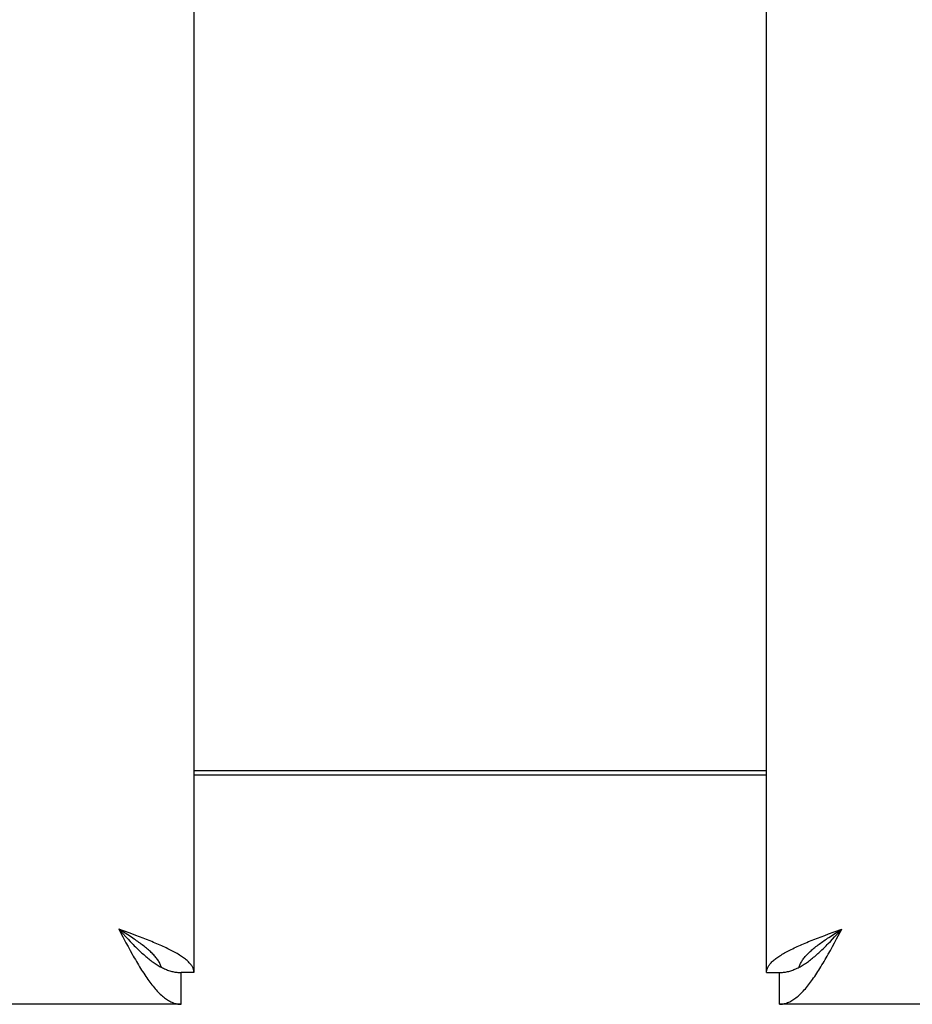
# Model space of a CAD drawing. Header units: inches. Extents: x 0 to 260, y 0 to 168.
# Tile 15 of 95: x 82.01 to 84.93, y 47.17 to 50.39. Entities that reach past the tile are written whole.
import ezdxf

# ---------------------------------------------------------------- set-up
doc = ezdxf.new("R2010")
doc.units = ezdxf.units.IN
doc.header["$LTSCALE"] = 14.290393
doc.header["$MEASUREMENT"] = 0
doc.layers.get('0').update_dxf_attribs({"linetype": 'CONTINUOUS'})
doc.layers.add('DIMENSIONS', color=7, linetype='CONTINUOUS')
doc.styles.get("Standard").update_dxf_attribs({"font": 'arial.ttf'})
doc.dimstyles.new('DIMSTYLE_1', dxfattribs={"dimtxt": 1.146288, "dimasz": 1.528384, "dimexe": 0.09, "dimexo": 0.07, "dimgap": 0.0375, "dimtad": 0, "dimtih": 1, "dimtoh": 1, "dimzin": 4, "dimdsep": 46, "dimtxsty": 'Standard', "dimblk": '_FILLED', "dimblk1": '_FILLED', "dimblk2": '_FILLED', "dimcen": 0.09, "dimazin": 1, "dimtfac": 1, "dimtofl": 0, "dimtmove": 0, "dimatfit": 3, "dimldrblk": '_FILLED', "dimfxl": 1, "dimtolj": 1, "dimtzin": 4, "dimarcsym": 0})

# ---------------------------------------------------------------- blocks, each defined once
blk = doc.blocks.new('_FILLED')
at = {"color": 0, "linetype": 'ByBlock'}
blk.add_solid([(0, 0), (-1, 0.2), (-1, -0.2)], dxfattribs=at)
blk = doc.blocks.new('*D13')
at = {"layer": 'DIMENSIONS', "color": 2, "linetype": 'Continuous'}
for p, q in [((78.955, 94.312), (76.0215, 94.312)), ((82.58, 94.312), (85.6367, 94.312))]:
    blk.add_line(p, q, dxfattribs=at)
at = {"layer": 'DIMENSIONS', "color": 2, "linetype": 'Continuous', "xscale": 1.5283842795, "yscale": 1.5283842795, "zscale": 1.5283842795}
blk.add_blockref('_FILLED', (78.955, 94.312), dxfattribs=at)
at = {"layer": 'DIMENSIONS', "color": 2, "linetype": 'Continuous', "xscale": 1.5283842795, "yscale": 1.5283842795, "zscale": 1.5283842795, "rotation": 180}
blk.add_blockref('_FILLED', (82.58, 94.312), dxfattribs=at)
at = {"layer": 'DIMENSIONS', "color": 2, "linetype": 'Continuous', "insert": (75.4483, 94.8852), "char_height": 1.14629, "width": 3.115006, "attachment_point": 3, "line_spacing_factor": 0.9}
blk.add_mtext('3.63', dxfattribs=at)

msp = doc.modelspace()

# ---------------------------------------------------------------- linework, layer by layer
at = {"color": 3, "linetype": 'Continuous'}
for p, q in [((82.58, 117.5656), (82.58, 47.2736)), ((84.455, 47.2736), (84.455, 117.5656)), ((82.58, 47.9346), (84.455, 47.9346)), ((82.3708, 47.4023), (82.3335, 47.4161)), ((82.3335, 47.4161), (82.3471, 47.3903)), ((82.3471, 47.3903), (82.3573, 47.3712)), ((82.3892, 47.3954), (82.3708, 47.4023)), ((82.4013, 47.3908), (82.3892, 47.3954)), ((82.4132, 47.3862), (82.4013, 47.3908)), ((84.6217, 47.3862), (84.6336, 47.3908)), ((84.6336, 47.3908), (84.6457, 47.3954)), ((84.6457, 47.3954), (84.658, 47.4)), ((84.658, 47.4), (84.6765, 47.4069)), ((84.6765, 47.4069), (84.7015, 47.4161)), ((84.6844, 47.3839), (84.7015, 47.4161)), ((82.3573, 47.3712), (82.3641, 47.3585)), ((82.3641, 47.3585), (82.3709, 47.3461)), ((82.4249, 47.3816), (82.4132, 47.3862)), ((84.61, 47.3816), (84.6217, 47.3862)), ((84.664, 47.3461), (84.6708, 47.3585)), ((84.6708, 47.3585), (84.6776, 47.3712)), ((84.6776, 47.3712), (84.6844, 47.3839)), ((82.3709, 47.3461), (82.3778, 47.3338)), ((82.538, 47.1696), (47.9345, 47.1696)), ((119.1005, 47.1696), (84.497, 47.1696))]:
    msp.add_line(p, q, dxfattribs=at)
at = {"color": 7, "linetype": 'Continuous'}
for p, q in [((84.455, 47.9196), (82.58, 47.9196)), ((82.3549, 47.4024), (82.3335, 47.4161)), ((82.3335, 47.4161), (82.3471, 47.4012)), ((82.3471, 47.4012), (82.3573, 47.3901)), ((82.3634, 47.3969), (82.3549, 47.4024)), ((82.3573, 47.3901), (82.3641, 47.3828)), ((82.3717, 47.3914), (82.3634, 47.3969)), ((84.6591, 47.3887), (84.6674, 47.3942)), ((84.6674, 47.3942), (84.6758, 47.3996)), ((84.6708, 47.3828), (84.6776, 47.3901)), ((84.6758, 47.3996), (84.6843, 47.4051)), ((84.6776, 47.3901), (84.6844, 47.3975)), ((84.6843, 47.4051), (84.7015, 47.4161)), ((84.6844, 47.3975), (84.7015, 47.4161)), ((82.3641, 47.3828), (82.3709, 47.3756)), ((82.3709, 47.3756), (82.3778, 47.3685)), ((84.664, 47.3756), (84.6708, 47.3828)), ((82.58, 47.2736), (82.538, 47.2736)), ((82.538, 47.1696), (82.538, 47.2736)), ((84.455, 47.2736), (84.497, 47.2736)), ((84.497, 47.1696), (84.497, 47.2736))]:
    msp.add_line(p, q, dxfattribs=at)
for points in [[(82.4734, 47.2907), (82.4728, 47.2928), (82.4718, 47.2955), (82.4707, 47.2982), (82.4695, 47.301), (82.4682, 47.3037), (82.4667, 47.3065), (82.4651, 47.3092), (82.4634, 47.3119), (82.4616, 47.3147), (82.4596, 47.3174), (82.4576, 47.3202), (82.4554, 47.3229), (82.4531, 47.3256), (82.4507, 47.3284), (82.4482, 47.3311), (82.4456, 47.3339), (82.4429, 47.3366), (82.4401, 47.3393), (82.4372, 47.3421), (82.4342, 47.3448), (82.4311, 47.3476), (82.428, 47.3503), (82.4247, 47.353), (82.4213, 47.3558), (82.4179, 47.3585), (82.4144, 47.3613), (82.4108, 47.364), (82.4072, 47.3667), (82.4035, 47.3695), (82.3997, 47.3722), (82.3958, 47.375), (82.3919, 47.3777), (82.388, 47.3805), (82.384, 47.3832), (82.3799, 47.3859), (82.3717, 47.3914)], [(82.3778, 47.3685), (82.3812, 47.365), (82.3846, 47.3615), (82.388, 47.3581), (82.3914, 47.3547), (82.3948, 47.3514), (82.3982, 47.3481), (82.4016, 47.3448), (82.405, 47.3416), (82.4084, 47.3385), (82.4118, 47.3354), (82.4153, 47.3323), (82.4187, 47.3293), (82.4221, 47.3264), (82.4255, 47.3235), (82.4289, 47.3207), (82.4323, 47.318), (82.4357, 47.3153), (82.4391, 47.3127), (82.4425, 47.3102), (82.4459, 47.3077), (82.4493, 47.3053), (82.4527, 47.303), (82.4562, 47.3008), (82.4596, 47.2986), (82.463, 47.2966), (82.4664, 47.2946), (82.4698, 47.2927), (82.4732, 47.2908)], [(84.5583, 47.2891), (84.5617, 47.2908), (84.5651, 47.2927), (84.5685, 47.2946), (84.5719, 47.2966), (84.5753, 47.2986), (84.5788, 47.3008), (84.5822, 47.303), (84.5856, 47.3053), (84.589, 47.3077), (84.5924, 47.3102), (84.5958, 47.3127), (84.5992, 47.3153), (84.6026, 47.318), (84.606, 47.3207), (84.6094, 47.3235), (84.6128, 47.3264), (84.6162, 47.3293), (84.6197, 47.3323), (84.6231, 47.3354), (84.6265, 47.3385), (84.6299, 47.3416), (84.6333, 47.3448), (84.6367, 47.3481), (84.6401, 47.3514), (84.6435, 47.3547), (84.6469, 47.3581), (84.6503, 47.3615), (84.6537, 47.365), (84.6571, 47.3685), (84.664, 47.3756)], [(84.5615, 47.2907), (84.5621, 47.2928), (84.5631, 47.2955), (84.5642, 47.2982), (84.5654, 47.301), (84.5668, 47.3037), (84.5682, 47.3065), (84.5698, 47.3092), (84.5715, 47.3119), (84.5733, 47.3147), (84.5753, 47.3174), (84.5773, 47.3202), (84.5795, 47.3229), (84.5818, 47.3256), (84.5842, 47.3284), (84.5867, 47.3311), (84.5893, 47.3339), (84.592, 47.3366), (84.5948, 47.3393), (84.5977, 47.3421), (84.6007, 47.3448), (84.6038, 47.3476), (84.607, 47.3503), (84.6102, 47.353), (84.6136, 47.3558), (84.617, 47.3585), (84.6205, 47.3613), (84.6241, 47.364), (84.6277, 47.3667), (84.6315, 47.3695), (84.6352, 47.3722), (84.6391, 47.375), (84.643, 47.3777), (84.6469, 47.3805), (84.6509, 47.3832), (84.655, 47.3859), (84.6591, 47.3887)], [(82.4732, 47.2908), (82.4766, 47.2891), (82.48, 47.2875), (82.4834, 47.2859), (82.4868, 47.2844), (82.4902, 47.283), (82.4936, 47.2818), (82.4971, 47.2806), (82.5005, 47.2794), (82.5039, 47.2784), (82.5073, 47.2775), (82.5107, 47.2767), (82.5141, 47.276), (82.5175, 47.2753), (82.5209, 47.2748), (82.5243, 47.2744), (82.5277, 47.274), (82.5311, 47.2738), (82.5345, 47.2736), (82.538, 47.2736)], [(84.497, 47.2736), (84.5004, 47.2736), (84.5038, 47.2738), (84.5072, 47.274), (84.5106, 47.2744), (84.514, 47.2748), (84.5174, 47.2753), (84.5208, 47.276), (84.5242, 47.2767), (84.5276, 47.2775), (84.531, 47.2784), (84.5344, 47.2794), (84.5379, 47.2805), (84.5413, 47.2817), (84.5447, 47.283), (84.5481, 47.2844), (84.5515, 47.2859), (84.5549, 47.2875), (84.5583, 47.2891)]]:
    msp.add_lwpolyline(points, dxfattribs=at)
at = {"color": 3, "linetype": 'Continuous'}
for points in [[(82.4794, 47.3586), (82.4743, 47.3609), (82.4691, 47.3632), (82.4638, 47.3655), (82.4585, 47.3678), (82.4531, 47.3701), (82.4476, 47.3724), (82.442, 47.3747), (82.4364, 47.377), (82.4249, 47.3816)], [(82.58, 47.2736), (82.5799, 47.2759), (82.5796, 47.2782), (82.5792, 47.2805), (82.5787, 47.2828), (82.578, 47.2851), (82.5771, 47.2874), (82.5761, 47.2897), (82.5749, 47.292), (82.5736, 47.2943), (82.5721, 47.2966), (82.5704, 47.2989), (82.5687, 47.3012), (82.5667, 47.3035), (82.5646, 47.3058), (82.5624, 47.3081), (82.56, 47.3104), (82.5574, 47.3126), (82.5548, 47.3149), (82.5519, 47.3172), (82.549, 47.3195), (82.5459, 47.3218), (82.5426, 47.3241), (82.5393, 47.3264), (82.5358, 47.3287), (82.5321, 47.331), (82.5284, 47.3333), (82.5245, 47.3356), (82.5205, 47.3379), (82.5164, 47.3402), (82.5121, 47.3425), (82.5078, 47.3448), (82.5033, 47.3471), (82.4987, 47.3494), (82.494, 47.3517), (82.4892, 47.354), (82.4843, 47.3563), (82.4794, 47.3586)], [(84.455, 47.2736), (84.455, 47.2759), (84.4553, 47.2782), (84.4557, 47.2805), (84.4562, 47.2828), (84.4569, 47.2851), (84.4578, 47.2874), (84.4588, 47.2897), (84.46, 47.292), (84.4613, 47.2943), (84.4628, 47.2966), (84.4645, 47.2989), (84.4663, 47.3012), (84.4682, 47.3035), (84.4703, 47.3058), (84.4725, 47.3081), (84.4749, 47.3104), (84.4775, 47.3126), (84.4801, 47.3149), (84.483, 47.3172), (84.4859, 47.3195), (84.489, 47.3218), (84.4923, 47.3241), (84.4956, 47.3264), (84.4991, 47.3287), (84.5028, 47.331), (84.5065, 47.3333), (84.5104, 47.3356), (84.5144, 47.3379), (84.5186, 47.3402), (84.5228, 47.3425), (84.5272, 47.3448), (84.5316, 47.3471), (84.5362, 47.3494), (84.5409, 47.3517), (84.5457, 47.354), (84.5506, 47.3563), (84.5556, 47.3586)], [(84.5556, 47.3586), (84.5606, 47.3609), (84.5658, 47.3632), (84.5711, 47.3655), (84.5764, 47.3678), (84.5818, 47.3701), (84.5873, 47.3724), (84.5929, 47.3747)], [(84.5929, 47.3747), (84.6042, 47.3793), (84.61, 47.3816)], [(82.3778, 47.3338), (82.3812, 47.3277), (82.3846, 47.3218), (82.388, 47.3158), (82.3914, 47.31), (82.3948, 47.3042), (82.3982, 47.2985), (82.4016, 47.2928), (82.405, 47.2873), (82.4084, 47.2818), (82.4118, 47.2765)], [(84.6197, 47.2712), (84.6231, 47.2765), (84.6265, 47.2818), (84.6299, 47.2873), (84.6333, 47.2928), (84.6367, 47.2985), (84.6401, 47.3042), (84.6435, 47.31), (84.6469, 47.3158), (84.6503, 47.3217), (84.6537, 47.3277), (84.6571, 47.3338), (84.664, 47.3461)], [(82.4118, 47.2765), (82.4153, 47.2712), (82.4187, 47.266), (82.4221, 47.261), (82.4255, 47.256), (82.4289, 47.2511), (82.4323, 47.2464), (82.4357, 47.2418), (82.4391, 47.2373), (82.4425, 47.2329), (82.4459, 47.2286), (82.4493, 47.2245), (82.4527, 47.2205), (82.4562, 47.2167), (82.4596, 47.2129), (82.463, 47.2093), (82.4664, 47.2059), (82.4698, 47.2026), (82.4732, 47.1994), (82.4766, 47.1964), (82.48, 47.1936), (82.4834, 47.1909), (82.4868, 47.1883), (82.4902, 47.1859), (82.4936, 47.1837), (82.4971, 47.1816), (82.5005, 47.1797), (82.5039, 47.178), (82.5073, 47.1764), (82.5107, 47.175), (82.5141, 47.1737), (82.5175, 47.1726), (82.5209, 47.1717), (82.5243, 47.1709), (82.5277, 47.1703), (82.5311, 47.1699), (82.5345, 47.1697), (82.538, 47.1696)], [(84.497, 47.1696), (84.5004, 47.1697), (84.5038, 47.1699), (84.5072, 47.1703), (84.5106, 47.1709), (84.514, 47.1717), (84.5174, 47.1726), (84.5208, 47.1737), (84.5242, 47.175), (84.5276, 47.1764), (84.531, 47.178), (84.5344, 47.1797), (84.5379, 47.1816), (84.5413, 47.1837), (84.5447, 47.1859), (84.5481, 47.1883), (84.5515, 47.1909), (84.5549, 47.1936), (84.5583, 47.1964), (84.5617, 47.1994), (84.5651, 47.2026), (84.5685, 47.2059), (84.5719, 47.2093), (84.5753, 47.2129), (84.5788, 47.2166), (84.5822, 47.2205), (84.5856, 47.2245), (84.589, 47.2286), (84.5924, 47.2329), (84.5958, 47.2373), (84.5992, 47.2418), (84.6026, 47.2464), (84.606, 47.2511), (84.6094, 47.256), (84.6128, 47.2609), (84.6162, 47.266), (84.6197, 47.2712)]]:
    msp.add_lwpolyline(points, dxfattribs=at)

# ---------------------------------------------------------------- dimensions: what is measured, and where the dimension line sits
at = {"layer": 'DIMENSIONS', "color": 2, "linetype": 'Continuous'}
dim = msp.add_linear_dim(base=(82.5799576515, 94.3120273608), p1=(78.9549576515, 116.5445759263), p2=(82.5799576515, 47.2735759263), dimstyle='DIMSTYLE_1', dxfattribs=at)
dim.commit()
dim.dimension.update_dxf_attribs({"geometry": '*D13', "text_midpoint": (73.8893380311, 94.3056338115), "dimtype": 160})

doc.saveas('drawing.dxf')
